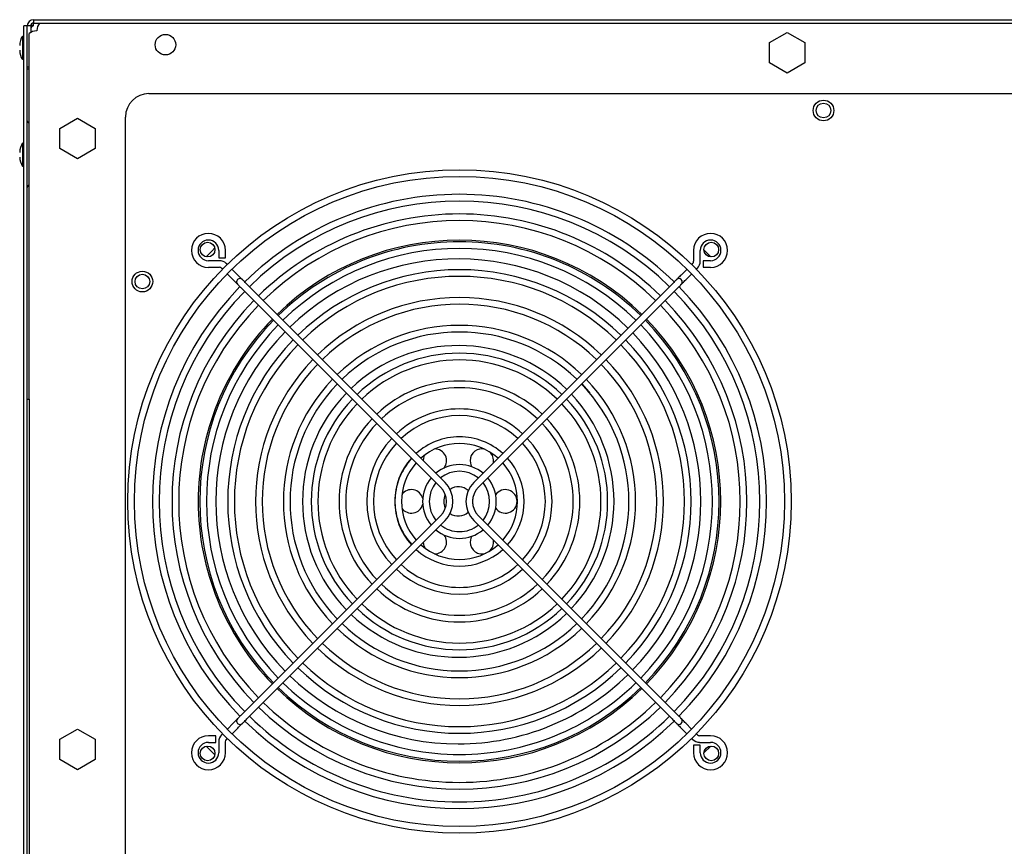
# Model space of a CAD drawing. Extents: x 2.9 to 84.8, y 2.2 to 57.4.
# Tile 13 of 16: x 36.9 to 47.3, y 22.6 to 31.4. Entities that reach past the tile are written whole.
import ezdxf

# ---------------------------------------------------------------- set-up
doc = ezdxf.new("R2010")
doc.units = 0
doc.layers.add('BODY', color=3, linetype='CONTINUOUS')

msp = doc.modelspace()

# ---------------------------------------------------------------- linework, layer by layer
at = {"layer": 'BODY', "linetype": 'CONTINUOUS'}
for p, q in [((37.014, 31.368), (37.014, 31.332)), ((37.014, 31.368), (53.822, 31.368)), ((37.014, 31.332), (53.822, 31.332)), ((37.014, 31.305), (37.014, 31.332)), ((37.079, 31.332), (53.757, 31.332)), ((36.948, 31.302), (36.912, 31.302)), ((36.912, 2.979), (36.912, 31.302)), ((36.948, 2.979), (36.948, 31.302)), ((36.984, 31.302), (36.948, 31.302)), ((36.984, 31.302), (36.984, 31.233)), ((37.049, 31.251), (37.046, 31.251)), ((37.049, 31.254), (37.049, 31.251)), ((44.846, 31.125), (45.033, 31.233)), ((45.033, 31.233), (45.221, 31.125)), ((36.912, 31.178), (36.897, 31.193)), ((36.897, 31.193), (36.897, 30.943)), ((36.968, 27.332), (36.968, 31.221)), ((44.846, 30.909), (44.846, 31.125)), ((45.221, 31.125), (45.221, 30.909)), ((36.897, 30.943), (36.912, 30.958)), ((36.948, 30.868), (36.968, 30.868)), ((36.968, 30.841), (36.948, 30.841)), ((45.033, 30.8), (44.846, 30.909)), ((45.221, 30.909), (45.033, 30.8)), ((38.243, 30.582), (52.598, 30.582)), ((37.296, 30.212), (37.483, 30.32)), ((37.483, 30.32), (37.671, 30.212)), ((37.993, 22.412), (37.993, 30.332)), ((36.968, 30.263), (36.955, 30.276)), ((37.296, 29.996), (37.296, 30.212)), ((37.671, 30.212), (37.671, 29.996)), ((36.912, 30.041), (36.897, 30.056)), ((36.897, 30.056), (36.897, 29.806)), ((37.483, 29.887), (37.296, 29.996)), ((37.671, 29.996), (37.483, 29.887)), ((36.897, 29.806), (36.912, 29.821)), ((36.955, 29.6), (36.968, 29.613)), ((38.985, 28.914), (38.985, 28.834)), ((38.985, 28.834), (39.056, 28.834)), ((39.056, 28.834), (39.056, 28.914)), ((44.039, 28.914), (44.039, 28.798)), ((44.11, 28.798), (44.11, 28.914)), ((44.149, 28.918), (44.222, 28.844)), ((38.992, 28.804), (38.875, 28.804)), ((38.875, 28.734), (38.992, 28.734)), ((39.015, 28.724), (39.026, 28.712)), ((39.077, 28.763), (39.065, 28.774)), ((39.188, 28.651), (39.127, 28.712)), ((43.968, 28.712), (43.906, 28.651)), ((44.029, 28.774), (44.018, 28.763)), ((44.068, 28.712), (44.079, 28.724)), ((44.22, 28.804), (44.14, 28.804)), ((44.14, 28.804), (44.14, 28.734)), ((44.14, 28.734), (44.22, 28.734)), ((39.077, 28.662), (39.138, 28.601)), ((43.957, 28.601), (44.018, 28.662)), ((39.235, 28.504), (41.344, 26.395)), ((41.394, 26.445), (39.285, 28.554)), ((43.809, 28.554), (41.7, 26.445)), ((41.75, 26.395), (43.859, 28.504)), ((36.908, 27.332), (36.912, 27.332)), ((36.908, 27.332), (36.908, 3.332)), ((36.948, 27.332), (36.968, 27.332)), ((36.968, 27.332), (36.968, 3.332)), ((41.69, 26.243), (41.688, 26.267)), ((41.688, 26.218), (41.69, 26.243)), ((41.344, 26.089), (39.235, 23.98)), ((39.285, 23.93), (41.394, 26.039)), ((41.7, 26.039), (43.809, 23.93)), ((43.859, 23.98), (41.75, 26.089)), ((41.306, 25.933), (41.29, 25.935)), ((41.806, 25.933), (41.79, 25.935)), ((42.853, 24.998), (42.847, 24.992)), ((37.296, 23.712), (37.483, 23.82)), ((37.483, 23.82), (37.671, 23.712)), ((39.138, 23.883), (39.077, 23.821)), ((39.127, 23.771), (39.188, 23.832)), ((43.906, 23.832), (43.968, 23.771)), ((44.018, 23.821), (43.957, 23.883)), ((37.296, 23.496), (37.296, 23.712)), ((37.671, 23.712), (37.671, 23.496)), ((38.955, 23.75), (38.875, 23.75)), ((38.955, 23.679), (38.955, 23.75)), ((38.985, 23.686), (38.985, 23.569)), ((39.026, 23.771), (39.015, 23.76)), ((39.056, 23.569), (39.056, 23.686)), ((39.065, 23.71), (39.077, 23.721)), ((44.018, 23.721), (44.029, 23.71)), ((44.079, 23.76), (44.068, 23.771)), ((44.22, 23.75), (44.103, 23.75)), ((38.875, 23.679), (38.955, 23.679)), ((44.039, 23.65), (44.039, 23.569)), ((44.11, 23.65), (44.039, 23.65)), ((44.103, 23.679), (44.22, 23.679)), ((44.11, 23.569), (44.11, 23.65)), ((44.221, 23.64), (44.149, 23.568)), ((37.483, 23.387), (37.296, 23.496)), ((37.671, 23.496), (37.483, 23.387))]:
    msp.add_line(p, q, dxfattribs=at)
for points in [[(37.014, 31.308), (36.992, 31.302), (36.985, 31.3)], [(38.85, 28.846), (38.911, 28.907), (38.943, 28.939)], [(39.237, 28.603), (39.236, 28.604), (39.233, 28.606), (39.228, 28.611), (39.222, 28.617), (39.215, 28.624), (39.206, 28.633), (39.197, 28.642), (39.188, 28.651)], [(43.906, 28.651), (43.897, 28.642), (43.888, 28.633), (43.879, 28.624), (43.872, 28.617), (43.866, 28.611), (43.861, 28.606), (43.859, 28.604), (43.858, 28.603)], [(39.138, 28.601), (39.147, 28.592), (39.156, 28.583), (39.165, 28.574), (39.172, 28.567), (39.178, 28.561), (39.183, 28.556), (39.185, 28.553), (39.186, 28.553)], [(39.186, 28.553), (39.187, 28.552), (39.19, 28.549), (39.195, 28.544), (39.201, 28.538), (39.208, 28.531), (39.216, 28.522), (39.226, 28.513), (39.235, 28.504)], [(39.285, 28.554), (39.276, 28.563), (39.267, 28.573), (39.258, 28.581), (39.251, 28.588), (39.245, 28.594), (39.24, 28.599), (39.237, 28.602), (39.237, 28.603)], [(43.858, 28.603), (43.857, 28.602), (43.854, 28.599), (43.85, 28.594), (43.843, 28.588), (43.836, 28.581), (43.828, 28.573), (43.819, 28.563), (43.809, 28.554)], [(43.859, 28.504), (43.869, 28.513), (43.878, 28.522), (43.886, 28.531), (43.894, 28.538), (43.9, 28.544), (43.904, 28.549), (43.907, 28.552), (43.908, 28.553)], [(43.908, 28.553), (43.909, 28.553), (43.912, 28.556), (43.916, 28.561), (43.922, 28.567), (43.93, 28.574), (43.938, 28.583), (43.947, 28.592), (43.957, 28.601)], [(42.848, 27.493), (42.924, 27.408), (42.935, 27.394)], [(41.175, 26.735), (41.168, 26.719), (41.16, 26.679)], [(41.66, 26.676), (41.668, 26.633), (41.678, 26.611)], [(41.288, 26.551), (41.307, 26.553), (41.309, 26.553)], [(41.788, 26.551), (41.807, 26.553), (41.808, 26.553)], [(41.16, 25.805), (41.168, 25.767), (41.177, 25.748)], [(41.677, 25.872), (41.668, 25.853), (41.66, 25.81)], [(39.186, 23.931), (39.185, 23.93), (39.183, 23.928), (39.178, 23.923), (39.172, 23.917), (39.165, 23.91), (39.156, 23.901), (39.147, 23.892), (39.138, 23.883)], [(39.235, 23.98), (39.226, 23.971), (39.216, 23.961), (39.208, 23.953), (39.201, 23.946), (39.195, 23.94), (39.19, 23.935), (39.187, 23.932), (39.186, 23.931)], [(39.237, 23.881), (39.237, 23.882), (39.24, 23.885), (39.245, 23.889), (39.251, 23.895), (39.258, 23.903), (39.267, 23.911), (39.276, 23.92), (39.285, 23.93)], [(43.809, 23.93), (43.819, 23.92), (43.828, 23.911), (43.836, 23.903), (43.843, 23.895), (43.85, 23.889), (43.854, 23.885), (43.857, 23.882), (43.858, 23.881)], [(43.908, 23.931), (43.907, 23.932), (43.904, 23.935), (43.9, 23.94), (43.894, 23.946), (43.886, 23.953), (43.878, 23.961), (43.869, 23.971), (43.859, 23.98)], [(43.957, 23.883), (43.947, 23.892), (43.938, 23.901), (43.93, 23.91), (43.922, 23.917), (43.916, 23.923), (43.912, 23.928), (43.909, 23.93), (43.908, 23.931)], [(39.188, 23.832), (39.197, 23.842), (39.206, 23.851), (39.215, 23.86), (39.222, 23.867), (39.228, 23.873), (39.233, 23.877), (39.236, 23.88), (39.237, 23.881)], [(43.858, 23.881), (43.859, 23.88), (43.861, 23.877), (43.866, 23.873), (43.872, 23.867), (43.879, 23.86), (43.888, 23.851), (43.897, 23.842), (43.906, 23.832)], [(38.944, 23.546), (38.911, 23.578), (38.851, 23.638)]]:
    msp.add_lwpolyline(points, dxfattribs=at)
for centre, radius in [((38.418, 31.102), 0.109), ((45.421, 30.402), 0.11), ((45.421, 30.402), 0.078), ((41.547, 26.242), 3.53), ((41.547, 26.242), 3.459), ((38.867, 28.922), 0.078), ((44.227, 28.922), 0.078), ((38.173, 28.582), 0.11), ((38.173, 28.582), 0.078), ((38.867, 23.562), 0.078), ((44.227, 23.562), 0.078)]:
    msp.add_circle(centre, radius, dxfattribs=at)
for centre, radius, start, end in [((37.014, 31.302), 0.066, 90.0007, 179.9993), ((37.014, 31.302), 0.03, 90.0006, 180.0005), ((37.178, 31.249), 0.129, 140.0778, 177.8471), ((37.065, 31.085), 0.167, 96.5219, 125.554), ((37.028, 31.26), 0.0465, 107.5308, 161.1444), ((37.055, 31.091), 0.188, 147.1355, 179.466), ((37.055, 31.045), 0.188, 180.534, 212.8645), ((38.243, 30.332), 0.25, 90, 180), ((36.972, 30.293), 0.024, 180, 225), ((37.055, 29.955), 0.187, 147.1355, 179.466), ((37.055, 29.908), 0.187, 180.534, 212.8645), ((36.972, 29.583), 0.024, 135, 180), ((41.547, 26.242), 3.268, 90, 134.3787), ((41.547, 26.242), 3.268, 45.6213, 90), ((41.547, 26.242), 3.197, 45.6351, 134.3649), ((41.547, 26.242), 3.059, 90, 134.3363), ((41.547, 26.242), 3.059, 45.6637, 90), ((41.547, 26.242), 2.988, 45.6794, 134.3206), ((38.875, 28.914), 0.181, 90, 270), ((38.875, 28.914), 0.11, 0, 270), ((38.875, 28.914), 0.181, 0, 90), ((44.22, 28.914), 0.181, 90, 180), ((44.22, 28.914), 0.11, 270, 180), ((44.22, 28.914), 0.181, 270, 90), ((41.547, 26.242), 2.78, 45.7303, 134.2697), ((41.547, 26.242), 2.763, 90, 134.2651), ((41.547, 26.242), 2.692, 45.7542, 134.2458), ((41.547, 26.242), 2.763, 45.7349, 90), ((41.535, 26.243), 2.58, 45.5879, 134.0403), ((38.992, 28.7), 0.104, 45, 90), ((38.992, 28.7), 0.0335, 45, 90), ((44.005, 28.798), 0.0335, 315, 0), ((44.005, 28.798), 0.104, 315, 0), ((39.211, 28.578), 0.0354, 45, 135), ((41.547, 26.242), 2.466, 90, 134.1768), ((41.547, 26.242), 2.395, 45.8475, 134.1525), ((41.547, 26.242), 2.466, 45.8232, 90), ((43.883, 28.578), 0.0354, 45, 135), ((41.547, 26.242), 3.268, 135.6213, 224.3787), ((39.211, 28.578), 0.0354, 135, 225), ((41.547, 26.242), 3.268, 315.6213, 44.3787), ((43.883, 28.578), 0.0354, 315, 45), ((41.547, 26.242), 3.197, 135.6351, 224.3649), ((41.547, 26.242), 2.17, 90, 134.0644), ((41.547, 26.242), 2.17, 45.9356, 90), ((41.547, 26.242), 3.197, 315.6351, 44.3649), ((41.547, 26.242), 3.059, 135.6637, 224.3363), ((41.547, 26.242), 2.988, 135.6794, 224.3206), ((41.547, 26.242), 2.099, 45.9672, 134.0328), ((41.547, 26.242), 2.988, 315.6794, 44.3206), ((41.547, 26.242), 3.059, 315.6637, 44.3363), ((41.547, 26.242), 2.78, 135.7303, 180), ((41.547, 26.242), 2.763, 135.7349, 224.2651), ((41.547, 26.242), 2.692, 135.7542, 224.2458), ((41.547, 26.242), 1.874, 90, 133.9164), ((41.547, 26.242), 1.874, 46.0836, 90), ((41.547, 26.242), 2.692, 315.7542, 44.2458), ((41.547, 26.242), 2.763, 315.7349, 44.2651), ((41.547, 26.242), 2.78, 315.7303, 44.2697), ((41.535, 26.243), 2.58, 135.6142, 224.4121), ((41.547, 26.242), 1.803, 46.1262, 133.8738), ((41.535, 26.243), 2.58, 315.9597, 44.014), ((41.547, 26.242), 2.466, 135.8232, 224.1768), ((41.547, 26.242), 2.395, 135.8475, 224.1525), ((41.535, 26.243), 1.658, 45.9151, 133.5061), ((41.547, 26.242), 2.395, 315.8475, 44.1525), ((41.547, 26.242), 2.466, 315.8232, 44.1768), ((41.547, 26.242), 1.577, 90, 133.7128), ((41.547, 26.242), 1.577, 46.2872, 90), ((41.547, 26.242), 2.17, 135.9356, 224.0644), ((41.547, 26.242), 2.099, 135.9672, 224.0328), ((41.547, 26.242), 1.506, 46.3478, 133.6522), ((41.547, 26.242), 2.099, 315.9672, 44.0328), ((41.547, 26.242), 2.17, 315.9356, 44.0644), ((41.547, 26.242), 1.874, 136.0836, 223.9164), ((41.547, 26.242), 1.803, 136.1262, 223.8738), ((41.547, 26.242), 1.281, 90, 133.4149), ((41.547, 26.242), 1.281, 46.5851, 90), ((41.547, 26.242), 1.803, 316.1262, 43.8738), ((41.547, 26.242), 1.874, 316.0836, 43.9164), ((41.535, 26.243), 1.658, 135.956, 224.0849), ((41.547, 26.242), 1.21, 46.6779, 133.3221), ((41.535, 26.243), 1.657, 0, 43.4652), ((41.547, 26.242), 1.577, 136.2872, 223.7128), ((41.547, 26.242), 1.506, 136.3478, 223.6522), ((41.547, 26.242), 1.506, 316.3478, 43.6522), ((41.547, 26.242), 1.577, 316.2872, 43.7128), ((41.547, 26.242), 0.985, 90, 132.9377), ((41.547, 26.242), 0.914, 47.2223, 132.7777), ((41.547, 26.242), 0.985, 47.0623, 90), ((41.547, 26.242), 1.281, 136.5851, 223.4149), ((41.547, 26.242), 1.21, 136.6779, 223.3221), ((41.547, 26.242), 1.21, 316.6779, 43.3221), ((41.547, 26.242), 1.281, 316.5851, 43.4149), ((41.547, 26.242), 0.688, 90, 132.0491), ((41.547, 26.242), 0.688, 47.9509, 90), ((41.547, 26.242), 0.985, 137.0623, 222.9377), ((41.547, 26.242), 0.914, 137.2223, 222.7777), ((41.547, 26.242), 0.617, 48.29, 131.71), ((41.547, 26.242), 0.914, 317.2223, 42.7777), ((41.547, 26.242), 0.985, 317.0623, 42.9377), ((41.285, 26.676), 0.125, 321.4311, 90.2828), ((41.785, 26.676), 0.125, 74.1055, 180), ((41.785, 26.676), 0.125, 349.5619, 48.3653), ((41.547, 26.242), 0.688, 137.9509, 222.0491), ((41.535, 26.243), 0.675, 137.3481, 180), ((41.547, 26.242), 0.617, 138.29, 221.71), ((41.547, 26.242), 0.392, 90, 129.813), ((41.547, 26.242), 0.392, 50.187, 90), ((41.547, 26.242), 0.617, 318.29, 41.71), ((41.547, 26.242), 0.688, 317.9509, 42.0491), ((41.547, 26.242), 0.321, 51.3362, 128.6638), ((41.547, 26.242), 0.392, 140.187, 219.813), ((41.547, 26.242), 0.321, 141.3362, 218.6638), ((41.191, 26.242), 0.287, 315, 45), ((41.903, 26.242), 0.287, 135, 225), ((41.547, 26.242), 0.321, 321.3362, 38.6638), ((41.547, 26.242), 0.392, 320.187, 39.813), ((41.035, 26.243), 0.125, 14.206, 143.9592), ((41.191, 26.242), 0.217, 315, 45), ((41.535, 26.243), 0.155, 153.9335, 206.3451), ((41.535, 26.243), 0.155, 47.4577, 124.3901), ((41.903, 26.242), 0.217, 135, 225), ((42.035, 26.243), 0.125, 214.8109, 145.3857), ((41.547, 26.242), 2.78, 180, 224.2697), ((41.535, 26.243), 0.675, 180, 222.7526), ((41.035, 26.243), 0.125, 215.8532, 345.6065), ((41.535, 26.243), 1.657, 316.4939, 0), ((41.535, 26.243), 0.155, 235.8885, 312.2816), ((41.547, 26.242), 0.321, 231.3362, 270), ((41.547, 26.242), 0.321, 270, 308.6638), ((41.285, 25.81), 0.125, 268.0253, 37.0615), ((41.547, 26.242), 0.392, 230.187, 309.813), ((41.547, 26.242), 0.617, 228.29, 270), ((41.547, 26.242), 0.617, 270, 311.71), ((41.785, 25.81), 0.125, 180, 290.563), ((41.785, 25.81), 0.125, 307.1534, 9.4923), ((41.547, 26.242), 0.688, 227.9509, 312.0491), ((41.547, 26.242), 0.914, 227.2223, 270), ((41.547, 26.242), 0.914, 270, 312.7777), ((41.547, 26.242), 0.985, 227.0623, 312.9377), ((41.547, 26.242), 1.21, 226.6779, 270), ((41.547, 26.242), 1.21, 270, 313.3221), ((41.547, 26.242), 1.281, 226.5851, 313.4149), ((41.547, 26.242), 1.506, 226.3478, 270), ((41.547, 26.242), 1.506, 270, 313.6522), ((41.535, 26.243), 1.658, 226.5348, 314.044), ((41.547, 26.242), 1.577, 226.2872, 313.7128), ((41.547, 26.242), 1.803, 226.1262, 270), ((41.547, 26.242), 1.803, 270, 313.8738), ((41.547, 26.242), 1.874, 226.0836, 313.9164), ((41.547, 26.242), 2.099, 225.9672, 270), ((41.547, 26.242), 2.099, 270, 314.0328), ((41.547, 26.242), 2.17, 225.9356, 314.0644), ((41.547, 26.242), 2.395, 225.8475, 270), ((41.547, 26.242), 2.395, 270, 314.1525), ((41.547, 26.242), 2.466, 225.8232, 314.1768), ((41.547, 26.242), 2.692, 225.7542, 270), ((41.535, 26.243), 2.58, 225.986, 270), ((41.535, 26.243), 2.58, 270, 314.3858), ((41.547, 26.242), 2.692, 270, 314.2458), ((41.547, 26.242), 2.78, 225.7303, 314.2697), ((41.547, 26.242), 2.763, 225.7349, 314.2651), ((41.547, 26.242), 2.988, 225.6794, 270), ((41.547, 26.242), 2.988, 270, 314.3206), ((41.547, 26.242), 3.059, 225.6637, 314.3363), ((39.211, 23.906), 0.0354, 135, 225), ((41.547, 26.242), 3.268, 225.6213, 314.3787), ((41.547, 26.242), 3.197, 225.6351, 270), ((41.547, 26.242), 3.197, 270, 314.3649), ((43.883, 23.906), 0.0354, 315, 45), ((39.211, 23.906), 0.0354, 225, 315), ((43.883, 23.906), 0.0354, 225, 315), ((38.875, 23.569), 0.181, 90, 0), ((39.089, 23.686), 0.104, 135, 180), ((39.089, 23.686), 0.0335, 135, 180), ((44.103, 23.784), 0.104, 225, 270), ((44.22, 23.569), 0.181, 180, 90), ((44.103, 23.784), 0.0335, 225, 270), ((38.875, 23.569), 0.11, 90, 270), ((44.22, 23.569), 0.11, 270, 90), ((38.875, 23.569), 0.11, 270, 0), ((44.22, 23.569), 0.11, 180, 270)]:
    msp.add_arc(centre, radius, start, end, dxfattribs=at)

doc.saveas('drawing.dxf')
